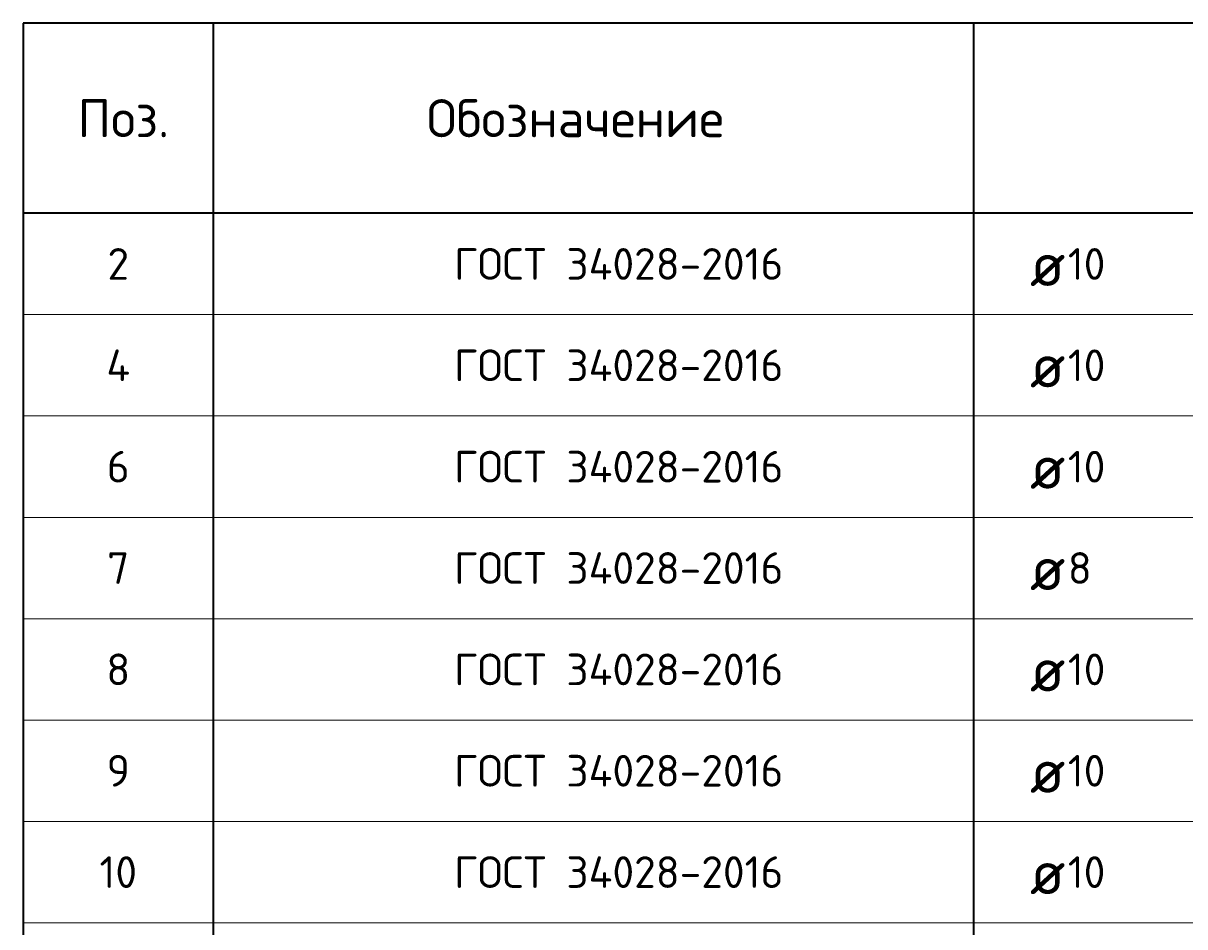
# Model space of a CAD drawing. Header units: millimetres. Extents: x 21507 to 30905, y 54178 to 61234.
# Tile 2 of 8: x 21507 to 23341, y 57012 to 58438. Entities that reach past the tile are written whole.
import ezdxf

# ---------------------------------------------------------------- set-up
doc = ezdxf.new("R2010")
doc.units = ezdxf.units.MM
doc.layers.add('Standard', color=7, linetype='Continuous', lineweight=25)
doc.styles.add('ISOCPEUR', font='ISOCPEUR')

msp = doc.modelspace()

# ---------------------------------------------------------------- linework, layer by layer
at = {"layer": 'Standard', "color": 7, "linetype": 'Continuous', "lineweight": 35, "transparency": 33554687}
for p, q in [((25207.3, 58438.2), (21507.3, 58438.2)), ((21507.3, 58438.2), (21507.3, 58138.2)), ((21807.3, 58438.2), (21807.3, 58138.2)), ((23007.3, 58438.2), (23007.3, 58138.2)), ((25207.3, 58138.2), (21507.3, 58138.2)), ((21507.3, 58138.2), (21507.3, 57978.2)), ((21807.3, 58138.2), (21807.3, 57978.2)), ((23007.3, 58138.2), (23007.3, 57978.2)), ((21507.3, 57978.2), (21507.3, 57818.2)), ((21807.3, 57978.2), (21807.3, 57818.2)), ((23007.3, 57978.2), (23007.3, 57818.2)), ((21507.3, 57818.2), (21507.3, 57658.2)), ((21807.3, 57818.2), (21807.3, 57658.2)), ((23007.3, 57818.2), (23007.3, 57658.2)), ((21507.3, 57658.2), (21507.3, 57498.2)), ((21807.3, 57658.2), (21807.3, 57498.2)), ((23007.3, 57658.2), (23007.3, 57498.2)), ((21507.3, 57498.2), (21507.3, 57338.2)), ((21807.3, 57498.2), (21807.3, 57338.2)), ((23007.3, 57498.2), (23007.3, 57338.2)), ((21507.3, 57338.2), (21507.3, 57178.2)), ((21807.3, 57338.2), (21807.3, 57178.2)), ((23007.3, 57338.2), (23007.3, 57178.2)), ((21507.3, 57178.2), (21507.3, 57018.2)), ((21807.3, 57178.2), (21807.3, 57018.2)), ((23007.3, 57178.2), (23007.3, 57018.2)), ((21507.3, 57018.2), (21507.3, 56858.2)), ((21807.3, 57018.2), (21807.3, 56858.2)), ((23007.3, 57018.2), (23007.3, 56858.2))]:
    msp.add_line(p, q, dxfattribs=at)
at = {"layer": 'Standard', "color": 7, "linetype": 'Continuous', "lineweight": 13, "transparency": 33554687}
for p, q in [((25207.3, 57978.2), (21507.3, 57978.2)), ((25207.3, 57818.2), (21507.3, 57818.2)), ((25207.3, 57658.2), (21507.3, 57658.2)), ((25207.3, 57498.2), (21507.3, 57498.2)), ((25207.3, 57338.2), (21507.3, 57338.2)), ((25207.3, 57178.2), (21507.3, 57178.2)), ((25207.3, 57018.2), (21507.3, 57018.2))]:
    msp.add_line(p, q, dxfattribs=at)

# ---------------------------------------------------------------- texts
at = {"layer": 'Standard', "color": 7, "linetype": 'Continuous', "lineweight": 35, "transparency": 33554687, "style": 'ISOCPEUR'}
for s, insert, char_height, width, attachment_point in [('\\A1;{\\fISOCPEUR|i0|b0;\\H60.000000;\\W1.000000;\\C7;Обозначение}\\P', (22378.8, 58288.2), 12, 500.255, 5), ('\\A1;{\\fISOCPEUR|i0|b0;\\H60.000000;\\W1.000000;\\C7;Поз.}\\P', (21665.3, 58288.2), 12, 174.736, 5), ('\\A1;{\\fISOCPEUR|i0|b0;\\H50.000000;\\W1.000000;\\C7;ГОСТ 34028-2016}\\P', (22187.3, 58058.2), 10, 549.083, 4), ('\\A1;{\\fISOCPEUR|i0|b0;\\H50.000000;\\W1.000000;\\C7;2}\\P', (21657.3, 58058.2), 10, 54.444, 5), ('\\A1;{\\fISOCPEUR|i0|b0;\\H50.000000;\\W1.000000;\\C7;10}\\P', (23156.1, 58058.2), 10, 78.75, 4), ('\\A1;{\\fISOCPEUR|i0|b0;\\H70.000000;\\W1.000000;\\C7;ø}\\P', (23096.3, 58058.2), 14, 91.636, 4), ('\\A1;{\\fISOCPEUR|i0|b0;\\H50.000000;\\W1.000000;\\C7;ГОСТ 34028-2016}\\P', (22187.3, 57898.2), 10, 549.083, 4), ('\\A1;{\\fISOCPEUR|i0|b0;\\H50.000000;\\W1.000000;\\C7;4}\\P', (21657.3, 57898.2), 10, 60, 5), ('\\A1;{\\fISOCPEUR|i0|b0;\\H50.000000;\\W1.000000;\\C7;10}\\P', (23156.1, 57898.2), 10, 78.75, 4), ('\\A1;{\\fISOCPEUR|i0|b0;\\H70.000000;\\W1.000000;\\C7;ø}\\P', (23096.3, 57898.2), 14, 91.636, 4), ('\\A1;{\\fISOCPEUR|i0|b0;\\H50.000000;\\W1.000000;\\C7;ГОСТ 34028-2016}\\P', (22187.3, 57738.2), 10, 549.083, 4), ('\\A1;{\\fISOCPEUR|i0|b0;\\H50.000000;\\W1.000000;\\C7;6}\\P', (21657.3, 57738.2), 10, 54.444, 5), ('\\A1;{\\fISOCPEUR|i0|b0;\\H70.000000;\\W1.000000;\\C7;ø}\\P', (23096.3, 57738.2), 14, 91.636, 4), ('\\A1;{\\fISOCPEUR|i0|b0;\\H50.000000;\\W1.000000;\\C7;10}\\P', (23156.1, 57738.2), 10, 78.75, 4), ('\\A1;{\\fISOCPEUR|i0|b0;\\H50.000000;\\W1.000000;\\C7;ГОСТ 34028-2016}\\P', (22187.3, 57578.2), 10, 549.083, 4), ('\\A1;{\\fISOCPEUR|i0|b0;\\H50.000000;\\W1.000000;\\C7;7}\\P', (21657.3, 57578.2), 10, 54.444, 5), ('\\A1;{\\fISOCPEUR|i0|b0;\\H70.000000;\\W1.000000;\\C7;ø}\\P', (23096.3, 57578.2), 14, 91.636, 4), ('\\A1;{\\fISOCPEUR|i0|b0;\\H50.000000;\\W1.000000;\\C7;8}\\P', (23156.1, 57578.2), 10, 54.444, 4), ('\\A1;{\\fISOCPEUR|i0|b0;\\H50.000000;\\W1.000000;\\C7;ГОСТ 34028-2016}\\P', (22187.3, 57418.2), 10, 549.083, 4), ('\\A1;{\\fISOCPEUR|i0|b0;\\H50.000000;\\W1.000000;\\C7;8}\\P', (21657.3, 57418.2), 10, 54.444, 5), ('\\A1;{\\fISOCPEUR|i0|b0;\\H50.000000;\\W1.000000;\\C7;10}\\P', (23156.1, 57418.2), 10, 78.75, 4), ('\\A1;{\\fISOCPEUR|i0|b0;\\H70.000000;\\W1.000000;\\C7;ø}\\P', (23096.3, 57418.2), 14, 91.636, 4), ('\\A1;{\\fISOCPEUR|i0|b0;\\H50.000000;\\W1.000000;\\C7;ГОСТ 34028-2016}\\P', (22187.3, 57258.2), 10, 549.083, 4), ('\\A1;{\\fISOCPEUR|i0|b0;\\H50.000000;\\W1.000000;\\C7;9}\\P', (21657.3, 57258.2), 10, 54.444, 5), ('\\A1;{\\fISOCPEUR|i0|b0;\\H70.000000;\\W1.000000;\\C7;ø}\\P', (23096.3, 57258.2), 14, 91.636, 4), ('\\A1;{\\fISOCPEUR|i0|b0;\\H50.000000;\\W1.000000;\\C7;10}\\P', (23156.1, 57258.2), 10, 78.75, 4), ('\\A1;{\\fISOCPEUR|i0|b0;\\H50.000000;\\W1.000000;\\C7;ГОСТ 34028-2016}\\P', (22187.3, 57098.2), 10, 549.083, 4), ('\\A1;{\\fISOCPEUR|i0|b0;\\H50.000000;\\W1.000000;\\C7;10}\\P', (21657.3, 57098.2), 10, 78.75, 5), ('\\A1;{\\fISOCPEUR|i0|b0;\\H70.000000;\\W1.000000;\\C7;ø}\\P', (23096.3, 57098.2), 14, 91.636, 4), ('\\A1;{\\fISOCPEUR|i0|b0;\\H50.000000;\\W1.000000;\\C7;10}\\P', (23156.1, 57098.2), 10, 78.75, 4)]:
    msp.add_mtext(s, dxfattribs=dict(at, insert=insert, char_height=char_height, width=width, attachment_point=attachment_point))

doc.saveas('drawing.dxf')
